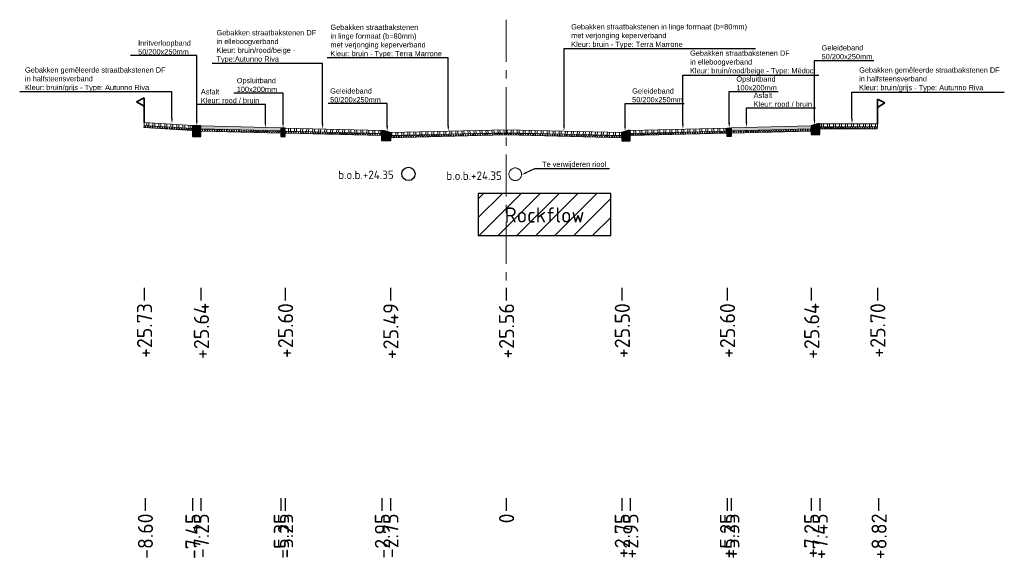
# Model space of a CAD drawing. Header units: metres. Extents: x 198530 to 198748, y 355169 to 355318.
# Tile 1 of 37: x 198532 to 198556, y 355169 to 355182. Entities that reach past the tile are written whole.
import ezdxf
from ezdxf import colors
from ezdxf.entities.mleader import LeaderData, LeaderLine
from ezdxf.math import Vec2, Vec3

# ---------------------------------------------------------------- set-up
doc = ezdxf.new("R2010")
doc.units = ezdxf.units.M
doc.linetypes.add('AM-AS', pattern=[16, 10, -2, 2, -2])
doc.linetypes.add('RI-GWA', pattern=[18.45, 6, -1.8, 1.75, -1.8, 1.75, -1.8, 1.75, -1.8])
doc.layers.get('Defpoints').update_dxf_attribs({"lineweight": 25})
for name, color, linetype, lineweight in [('B-WE-RI-GWA-BESTAANDE RIOLERING', 252, 'RI-GWA', 18), ('C3D-LABELS', 7, 'Continuous', 25), ('N-WE-AM-AS-G', 10, 'AM-AS', 18), ('N-WE-VH-VERHARDING_FUNDERING-G', 7, 'Continuous', 35), ('X-XX-AL-T25', 7, 'Continuous', 25)]:
    doc.layers.add(name, color=color, linetype=linetype, lineweight=lineweight)
for name, color, linetype in [('N-WE-AL-DETAIL-G', 7, 'Continuous'), ('N-WE-RI-DWA-NIEUWE RIOLERING', 7, 'Continuous'), ('N-WE-VH-ROCKFLOW-G', 10, 'Continuous')]:
    doc.layers.add(name, color=color, linetype=linetype)
doc.styles.add('NLCS-ISO', font='NLCS-ISO.ttf')
doc.styles.add('NLCS-ISO-M200-T25', font='NLCS-ISO.ttf', dxfattribs={"height": 0.5})
doc.styles.add('NLCS-ISO-M50-T25', font='NLCS-ISO.ttf', dxfattribs={"height": 0.125})
pattern_1 = [(60, (-3613.88653, -302.51122), (-0.0433012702, 0.025), []), (120, (-3613.88653, -302.51122), (-0.0433012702, -0.025), [])]

# ---------------------------------------------------------------- blocks, each defined once
blk = doc.blocks.new('*U12')
at = {"lineweight": 9}
h = blk.add_hatch(dxfattribs=at)
h.set_pattern_fill('ANSI32', color=252, scale=0.015, angle=47)
h.paths.add_polyline_path([(0, 0), (-2.75, -0.069), (-2.749, -0.139), (0.001, -0.07)])
h = blk.add_hatch(dxfattribs=at)
h.set_pattern_fill('AVH-ASFALT', color=252, scale=0.05, pattern_type=2)
h.set_pattern_definition(pattern_1)
h.paths.add_polyline_path([(0.001, -0.07), (-2.749, -0.139), (-2.749, -0.189), (0.001, -0.12)])
for points in [[(0.001, -0.12), (-2.749, -0.189), (-2.75, -0.069), (0, 0)], [(0.001, -0.07), (-2.749, -0.139)]]:
    blk.add_lwpolyline(points, dxfattribs=at)
at = {"layer": 'Defpoints', "color": 6, "lineweight": 9}
for points in [[(0, 0), (-2.75, -0.069), (-2.749, -0.139), (0.001, -0.07)], [(0.001, -0.07), (-2.749, -0.139), (-2.749, -0.189), (0.001, -0.12)]]:
    blk.add_lwpolyline(points, close=True, dxfattribs=at)
blk = doc.blocks.new('*U14')
at = {"lineweight": 9}
h = blk.add_hatch(dxfattribs=at)
h.set_pattern_fill('ANSI32', color=252, scale=0.015, angle=47)
h.paths.add_polyline_path([(0, 0), (-2.75, -0.069), (-2.749, -0.139), (0.001, -0.07)])
h = blk.add_hatch(dxfattribs=at)
h.set_pattern_fill('AVH-ASFALT', color=252, scale=0.05, pattern_type=2)
h.set_pattern_definition(pattern_1)
h.paths.add_polyline_path([(0.001, -0.07), (-2.749, -0.139), (-2.749, -0.189), (0.001, -0.12)])
for points in [[(0.001, -0.12), (-2.749, -0.189), (-2.75, -0.069), (0, 0)], [(0.001, -0.07), (-2.749, -0.139)]]:
    blk.add_lwpolyline(points, dxfattribs=at)
at = {"layer": 'Defpoints', "color": 6, "lineweight": 9}
for points in [[(0, 0), (-2.75, -0.069), (-2.749, -0.139), (0.001, -0.07)], [(0.001, -0.07), (-2.749, -0.139), (-2.749, -0.189), (0.001, -0.12)]]:
    blk.add_lwpolyline(points, close=True, dxfattribs=at)
blk = doc.blocks.new('Geleideband_5-20x25')
at = {"layer": 'N-WE-AL-DETAIL-G'}
h = blk.add_hatch(color=252, dxfattribs=at)
h.dxf.hatch_style = 1
h.paths.add_polyline_path([(0.2, -0.25), (0, -0.25), (0, 0), (0.05, 0), (0.2, -0.05)])
blk.add_lwpolyline([(0.2, -0.25), (0, -0.25), (0, 0), (0.05, 0), (0.2, -0.05)], close=True)
blk = doc.blocks.new('*U13')
at = {"lineweight": 9}
h = blk.add_hatch(dxfattribs=at)
h.set_pattern_fill('ANSI32', color=252, scale=0.015, angle=47)
h.paths.add_polyline_path([(0, 0), (-2.3, -0.057), (-2.299, -0.127), (0.001, -0.07)])
h = blk.add_hatch(dxfattribs=at)
h.set_pattern_fill('AVH-ASFALT', color=252, scale=0.05, pattern_type=2)
h.set_pattern_definition(pattern_1)
h.paths.add_polyline_path([(0.001, -0.07), (-2.299, -0.127), (-2.299, -0.177), (0.001, -0.12)])
for points in [[(0.001, -0.12), (-2.299, -0.177), (-2.3, -0.057), (0, 0)], [(0.001, -0.07), (-2.299, -0.127)]]:
    blk.add_lwpolyline(points, dxfattribs=at)
at = {"layer": 'Defpoints', "color": 6, "lineweight": 9}
for points in [[(0, 0), (-2.3, -0.057), (-2.299, -0.127), (0.001, -0.07)], [(0.001, -0.07), (-2.299, -0.127), (-2.299, -0.177), (0.001, -0.12)]]:
    blk.add_lwpolyline(points, close=True, dxfattribs=at)
blk = doc.blocks.new('Opsluitband_100x200')
at = {"layer": 'N-WE-AL-DETAIL-G'}
h = blk.add_hatch(color=252, dxfattribs=at)
h.dxf.hatch_style = 1
h.paths.add_polyline_path([(0.1, 0), (0, 0), (0, -0.2), (0.1, -0.2)])
blk.add_lwpolyline([(0, -0.2), (0, 0), (0.1, 0), (0.1, -0.2)], close=True)
blk = doc.blocks.new('*U103')
at = {"lineweight": 9}
h = blk.add_hatch(color=252, dxfattribs=at)
h.dxf.hatch_style = 1
h.paths.add_polyline_path([(0, 0), (-1.9, -0.048), (-1.899, -0.117), (0.001, -0.07)])
h = blk.add_hatch(dxfattribs=at)
h.set_pattern_fill('AVH-ASFALT', color=252, scale=0.05, pattern_type=2)
h.set_pattern_definition(pattern_1)
h.paths.add_polyline_path([(0.001, -0.07), (-1.899, -0.117), (-1.899, -0.167), (0.001, -0.12)])
for points in [[(0.001, -0.12), (-1.899, -0.167), (-1.9, -0.048), (0, 0)], [(0.001, -0.07), (-1.899, -0.117)]]:
    blk.add_lwpolyline(points, dxfattribs=at)
at = {"layer": 'Defpoints', "color": 6, "lineweight": 9}
for points in [[(0, 0), (-1.9, -0.048), (-1.899, -0.117), (0.001, -0.07)], [(0.001, -0.07), (-1.899, -0.117), (-1.899, -0.167), (0.001, -0.12)]]:
    blk.add_lwpolyline(points, close=True, dxfattribs=at)
blk = doc.blocks.new('*U19')
at = {"lineweight": 9}
h = blk.add_hatch(dxfattribs=at)
h.set_pattern_fill('ANSI32', color=252, scale=0.015, angle=47)
h.paths.add_polyline_path([(0, 0), (-1.369, -0.034), (-1.369, -0.104), (0.001, -0.07)])
h = blk.add_hatch(dxfattribs=at)
h.set_pattern_fill('AVH-ASFALT', color=252, scale=0.05, pattern_type=2)
h.set_pattern_definition(pattern_1)
h.paths.add_polyline_path([(0.001, -0.07), (-1.369, -0.104), (-1.369, -0.154), (0.001, -0.12)])
for points in [[(0.001, -0.12), (-1.369, -0.154), (-1.37, -0.034), (0, 0)], [(0.001, -0.07), (-1.369, -0.104)]]:
    blk.add_lwpolyline(points, dxfattribs=at)
at = {"layer": 'Defpoints', "color": 6, "lineweight": 9}
for points in [[(0, 0), (-1.369, -0.034), (-1.369, -0.104), (0.001, -0.07)], [(0.001, -0.07), (-1.369, -0.104), (-1.369, -0.154), (0.001, -0.12)]]:
    blk.add_lwpolyline(points, close=True, dxfattribs=at)
blk = doc.blocks.new('OBJ_Grens')
at = {"layer": 'N-WE-VH-VERHARDING_FUNDERING-G'}
for p, q in [((0, 0), (0, 0.586)), ((0, 0.586), (0.179, 0.496)), ((0.179, 0.496), (0, 0.386))]:
    blk.add_line(p, q, dxfattribs=at)
blk = doc.blocks.new('Inritverloopband_20x25')
at = {"layer": 'N-WE-AL-DETAIL-G'}
h = blk.add_hatch(color=252, dxfattribs=at)
h.dxf.hatch_style = 1
h.paths.add_polyline_path([(0.2, -0.25), (0, -0.25), (0, 0), (0.2, 0)])
blk.add_lwpolyline([(0.2, -0.25), (0, -0.25), (0, 0), (0.2, 0)], close=True)
blk.add_lwpolyline([(0.2, 0), (0.2, 0.01)])
blk = doc.blocks.new('*U20')
at = {"lineweight": 9}
h = blk.add_hatch(dxfattribs=at)
h.set_pattern_fill('ANSI32', color=252, scale=0.015, angle=47)
h.paths.add_polyline_path([(0, 0), (-1.152, -0.029), (-1.151, -0.099), (0.001, -0.07)])
h = blk.add_hatch(dxfattribs=at)
h.set_pattern_fill('AVH-ASFALT', color=252, scale=0.05, pattern_type=2)
h.set_pattern_definition(pattern_1)
h.paths.add_polyline_path([(0.001, -0.07), (-1.151, -0.099), (-1.151, -0.149), (0.001, -0.12)])
for points in [[(0.001, -0.12), (-1.151, -0.149), (-1.152, -0.029), (0, 0)], [(0.001, -0.07), (-1.151, -0.099)]]:
    blk.add_lwpolyline(points, dxfattribs=at)
at = {"layer": 'Defpoints', "color": 6, "lineweight": 9}
for points in [[(0, 0), (-1.152, -0.029), (-1.151, -0.099), (0.001, -0.07)], [(0.001, -0.07), (-1.151, -0.099), (-1.151, -0.149), (0.001, -0.12)]]:
    blk.add_lwpolyline(points, close=True, dxfattribs=at)

msp = doc.modelspace()

# ---------------------------------------------------------------- hatches: boundary and pattern name
at = {"layer": 'N-WE-VH-ROCKFLOW-G'}
h = msp.add_hatch(dxfattribs=at)
h.set_pattern_fill('ANSI31', color=256, scale=0.1)
h.set_pattern_definition([(45, (-0.042, -112), (-0.22450640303, 0.22450640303), [])])
h.paths.add_polyline_path([(198543.098, 355177.042), (198546.248, 355177.042), (198546.248, 355178.042), (198543.098, 355178.042)])
h.paths.add_polyline_path([(198543.601, 355177.119), (198545.725, 355177.119), (198545.725, 355177.983), (198543.601, 355177.983)], flags=24)

# ---------------------------------------------------------------- linework, layer by layer
at = {"layer": 'B-WE-RI-GWA-BESTAANDE RIOLERING'}
msp.add_circle((198543.976, 355178.501), 0.15, dxfattribs=at)
at = {"layer": 'C3D-LABELS', "color": 7, "linetype": 'Continuous', "lineweight": 25}
for p, q in [((198535.16, 355175.798), (198535.16, 355175.498)), ((198536.51, 355175.798), (198536.51, 355175.498)), ((198538.51, 355175.798), (198538.51, 355175.498)), ((198541.01, 355175.798), (198541.01, 355175.498)), ((198543.76, 355175.798), (198543.76, 355175.498)), ((198546.51, 355175.798), (198546.51, 355175.498)), ((198549.01, 355175.798), (198549.01, 355175.498)), ((198551.01, 355175.798), (198551.01, 355175.498)), ((198552.58, 355175.798), (198552.58, 355175.498)), ((198535.18, 355170.801), (198535.18, 355170.501)), ((198536.31, 355170.801), (198536.31, 355170.501)), ((198536.51, 355170.801), (198536.51, 355170.501)), ((198538.41, 355170.801), (198538.41, 355170.501)), ((198538.51, 355170.801), (198538.51, 355170.501)), ((198540.81, 355170.801), (198540.81, 355170.501)), ((198541.01, 355170.801), (198541.01, 355170.501)), ((198543.76, 355170.801), (198543.76, 355170.501)), ((198546.51, 355170.801), (198546.51, 355170.501)), ((198546.71, 355170.801), (198546.71, 355170.501)), ((198549.01, 355170.801), (198549.01, 355170.501)), ((198549.11, 355170.801), (198549.11, 355170.501)), ((198551.01, 355170.801), (198551.01, 355170.501)), ((198551.21, 355170.801), (198551.21, 355170.501)), ((198552.61, 355170.801), (198552.61, 355170.501))]:
    msp.add_line(p, q, dxfattribs=at)
at = {"layer": 'N-WE-AM-AS-G', "ltscale": 0.1}
msp.add_lwpolyline([(198543.76, 355182.174), (198543.76, 355175.931)], dxfattribs=at)
at = {"layer": 'N-WE-RI-DWA-NIEUWE RIOLERING'}
msp.add_circle((198541.439, 355178.508), 0.158, dxfattribs=at)
at = {"layer": 'N-WE-VH-ROCKFLOW-G'}
msp.add_lwpolyline([(198543.098, 355177.042), (198546.248, 355177.042), (198546.248, 355178.042), (198543.098, 355178.042)], close=True, dxfattribs=at)

# ---------------------------------------------------------------- block references
at = {"layer": 'N-WE-AL-DETAIL-G', "xscale": -1}
for name, p in [('OBJ_Grens', (198535.16, 355179.729)), ('Inritverloopband_20x25', (198536.51, 355179.648)), ('*U103', (198536.51, 355179.648)), ('Opsluitband_100x200', (198538.51, 355179.598)), ('*U13', (198538.51, 355179.598)), ('Geleideband_5-20x25', (198551.21, 355179.698)), ('*U14', (198543.76, 355179.559)), ('Geleideband_5-20x25', (198546.71, 355179.541))]:
    msp.add_blockref(name, p, dxfattribs=at)
at = {"layer": 'N-WE-AL-DETAIL-G'}
for name, p in [('OBJ_Grens', (198552.58, 355179.699)), ('Geleideband_5-20x25', (198540.81, 355179.541)), ('*U12', (198543.76, 355179.559))]:
    msp.add_blockref(name, p, dxfattribs=at)
at = {"layer": 'N-WE-AL-DETAIL-G', "xscale": -1}
for name, p, rotation in [('*U20', (198535.16, 355179.729), 357.8953985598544), ('*U13', (198546.71, 355179.54), 2.868139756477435)]:
    msp.add_blockref(name, p, dxfattribs=dict(at, rotation=rotation))
at = {"layer": 'N-WE-AL-DETAIL-G'}
for name, p, rotation in [('Opsluitband_100x200', (198549.01, 355179.598), 0.0002486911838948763), ('*U103', (198551.01, 355179.648), 0.0002486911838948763), ('*U19', (198552.58, 355179.699), 358.6400915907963)]:
    msp.add_blockref(name, p, dxfattribs=dict(at, rotation=rotation))

# ---------------------------------------------------------------- texts
at = {"layer": 'B-WE-RI-GWA-BESTAANDE RIOLERING', "insert": (198542.339, 355178.567), "char_height": 0.2, "attachment_point": 1, "style": 'NLCS-ISO-M200-T25'}
msp.add_mtext_dynamic_manual_height_columns('b.o.b.+24.35', width=1.70356, gutter_width=2.5, heights=[0.543], dxfattribs=at)
at = {"layer": 'C3D-LABELS', "color": 7, "linetype": 'Continuous', "lineweight": 25, "char_height": 0.36, "attachment_point": 6, "rotation": 90, "style": 'NLCS-ISO'}
for s, insert in [('+25.73', (198535.17, 355175.437)), ('+25.64', (198536.52, 355175.437)), ('+25.60', (198538.52, 355175.437)), ('+25.49', (198541.02, 355175.437)), ('+25.56', (198543.77, 355175.437)), ('+25.50', (198546.52, 355175.437)), ('+25.60', (198549.02, 355175.437)), ('+25.64', (198551.02, 355175.437)), ('+25.70', (198552.59, 355175.437)), ('-8.60', (198535.19, 355170.44)), ('-7.45', (198536.32, 355170.44)), ('-7.25', (198536.52, 355170.44)), ('-5.35', (198538.42, 355170.44)), ('-5.25', (198538.52, 355170.44)), ('-2.95', (198540.82, 355170.44)), ('-2.75', (198541.02, 355170.44)), ('0', (198543.77, 355170.44)), ('+2.75', (198546.52, 355170.44)), ('+2.95', (198546.72, 355170.44)), ('+5.25', (198549.02, 355170.44)), ('+5.35', (198549.12, 355170.44)), ('+7.25', (198551.02, 355170.44)), ('+7.45', (198551.22, 355170.44)), ('+8.82', (198552.62, 355170.44))]:
    msp.add_mtext(s, dxfattribs=dict(at, insert=insert))
at = {"layer": 'N-WE-VH-ROCKFLOW-G', "insert": (198543.727, 355177.713), "char_height": 0.36, "attachment_point": 1, "style": 'NLCS-ISO'}
msp.add_mtext('Rockflow', dxfattribs=at)
at = {"layer": 'X-XX-AL-T25', "insert": (198539.769, 355178.587), "char_height": 0.2, "attachment_point": 1, "style": 'NLCS-ISO-M200-T25'}
msp.add_mtext_dynamic_manual_height_columns('b.o.b.+24.35', width=1.70356, gutter_width=2.5, heights=[0.543], dxfattribs=at)

# ---------------------------------------------------------------- leaders
at = {"layer": 'X-XX-AL-T25'}
ml = msp.add_multileader_mtext('Standard', dxfattribs=at)
ml.set_content('{\\fArial|b0|i0|c0|p34;Gebakken straatbakstenen DF \\Pin elleboogverband\\PKleur: bruin/rood/beige - \\PType:Autunno Riva}', color=256, style='NLCS-ISO-M50-T25')
ml.set_leader_properties(color=256, linetype='ByLayer', lineweight=-1)
ml.build(insert=Vec2(0, 0))
ml.multileader.update_dxf_attribs({"text_left_attachment_type": 5, "text_right_attachment_type": 5, "dogleg_length": 0.125, "arrow_head_size": 0.125})
ctx = ml.context
ctx.base_point, ctx.char_height, ctx.arrow_head_size, ctx.landing_gap_size, ctx.plane_origin = Vec3(198536.833, 355181.136), 0.125, 0.125, 0.045, Vec3(198539.918, 355179.927)
ctx.left_attachment, ctx.right_attachment = 5, 5
notes = []
notes.append((ctx, [(1, (1, 1, 0), (198539.399, 355181.136), (-1, 0), 0.125, [(0, [(198539.399, 355179.579)], 0, [])])]))
ctx.mtext.insert, ctx.mtext.flow_direction = Vec3(198536.878, 355181.927), 5
ml = msp.add_multileader_mtext('Standard', dxfattribs=at)
ml.set_content('{\\fArial|b0|i0|c0|p34;Gebakken straatbakstenen \\Pin linge formaat (b=80mm) \\Pmet verjonging keperverband\\PKleur: bruin - Type: Terra Marrone}', color=256, style='NLCS-ISO-M50-T25')
ml.set_leader_properties(color=256, linetype='ByLayer', lineweight=-1)
ml.build(insert=Vec2(0, 0))
ml.multileader.update_dxf_attribs({"text_left_attachment_type": 5, "text_right_attachment_type": 5, "dogleg_length": 0.125, "arrow_head_size": 0.125})
ctx = ml.context
ctx.base_point, ctx.char_height, ctx.arrow_head_size, ctx.landing_gap_size, ctx.plane_origin = Vec3(198539.541, 355181.265), 0.125, 0.125, 0.045, Vec3(198542.904, 355179.873)
ctx.left_attachment, ctx.right_attachment = 5, 5
notes.append((ctx, [(1, (1, 1, 0), (198542.385, 355181.265), (-1, 0), 0.125, [(0, [(198542.385, 355179.525)], 0, [])])]))
ctx.mtext.insert, ctx.mtext.flow_direction = Vec3(198539.586, 355182.056), 5
ml = msp.add_multileader_mtext('Standard', dxfattribs=at)
ml.set_content('{\\fArial|b0|i0|c0|p34;Gebakken straatbakstenen in linge formaat (b=80mm) \\Pmet verjonging keperverband\\PKleur: bruin - Type: Terra Marrone}', color=256, style='NLCS-ISO-M50-T25')
ml.set_leader_properties(color=256, linetype='ByLayer', lineweight=-1)
ml.build(insert=Vec2(0, 0))
ml.multileader.update_dxf_attribs({"text_left_attachment_type": 5, "text_right_attachment_type": 5, "dogleg_length": 0.125, "arrow_head_size": 0.125})
ctx = ml.context
ctx.base_point, ctx.char_height, ctx.arrow_head_size, ctx.landing_gap_size, ctx.plane_origin = Vec3(198545.26, 355181.488), 0.125, 0.125, 0.045, Vec3(198545.654, 355179.876)
ctx.left_attachment, ctx.right_attachment = 5, 5
notes.append((ctx, [(0, (1, 1, 0), (198545.135, 355181.488), (1, 0), 0.125, [(0, [(198545.135, 355179.528)], 0, [])])]))
ctx.mtext.insert, ctx.mtext.flow_direction = Vec3(198545.305, 355182.068), 5
ml = msp.add_multileader_mtext('Standard', dxfattribs=at)
ml.set_content('{\\fArial|b0|i0|c0|p34;Inritverloopband \\P50/200x250mm}', color=256, style='NLCS-ISO-M50-T25')
ml.set_leader_properties(color=256, linetype='ByLayer', lineweight=-1)
ml.build(insert=Vec2(0, 0))
ml.multileader.update_dxf_attribs({"text_left_attachment_type": 5, "text_right_attachment_type": 5, "dogleg_length": 0.125, "arrow_head_size": 0.125})
ctx = ml.context
ctx.base_point, ctx.char_height, ctx.arrow_head_size, ctx.landing_gap_size, ctx.plane_origin = Vec3(198534.972, 355181.321), 0.125, 0.125, 0.045, Vec3(198536.929, 355179.996)
ctx.left_attachment, ctx.right_attachment = 5, 5
notes.append((ctx, [(1, (1, 1, 0), (198536.41, 355181.321), (-1, 0), 0.125, [(0, [(198536.41, 355179.648)], 0, [])])]))
ctx.mtext.insert, ctx.mtext.flow_direction = Vec3(198535.017, 355181.681), 5
ml = msp.add_multileader_mtext('Standard', dxfattribs=at)
ml.set_content('{\\fArial|b0|i0|c0|p34;Geleideband\\P50/200x250mm}', color=256, style='NLCS-ISO-M50-T25')
ml.set_leader_properties(color=256, linetype='ByLayer', lineweight=-1)
ml.build(insert=Vec2(0, 0))
ml.multileader.update_dxf_attribs({"text_left_attachment_type": 5, "text_right_attachment_type": 5, "dogleg_length": 0.125, "arrow_head_size": 0.125})
ctx = ml.context
ctx.base_point, ctx.char_height, ctx.arrow_head_size, ctx.landing_gap_size, ctx.plane_origin = Vec3(198551.21, 355181.206), 0.125, 0.125, 0.045, Vec3(198551.604, 355180.02)
ctx.left_attachment, ctx.right_attachment = 5, 5
notes.append((ctx, [(0, (1, 1, 0), (198551.085, 355181.206), (1, 0), 0.125, [(0, [(198551.085, 355179.673)], 0, [])])]))
ctx.mtext.insert, ctx.mtext.flow_direction = Vec3(198551.255, 355181.568), 5
ml = msp.add_multileader_mtext('Standard', dxfattribs=at)
ml.set_content('{\\fArial|b0|i0|c0|p34;Gebakken straatbakstenen DF \\Pin elleboogverband\\PKleur: bruin/rood/beige - Type: Médoc}', color=256, style='NLCS-ISO-M50-T25')
ml.set_leader_properties(color=256, linetype='ByLayer', lineweight=-1)
ml.build(insert=Vec2(0, 0))
ml.multileader.update_dxf_attribs({"text_left_attachment_type": 5, "text_right_attachment_type": 5, "dogleg_length": 0.125, "arrow_head_size": 0.125})
ctx = ml.context
ctx.base_point, ctx.char_height, ctx.arrow_head_size, ctx.landing_gap_size, ctx.plane_origin = Vec3(198548.085, 355180.858), 0.125, 0.125, 0.045, Vec3(198548.48, 355179.916)
ctx.left_attachment, ctx.right_attachment = 5, 5
notes.append((ctx, [(0, (1, 1, 0), (198547.96, 355180.858), (1, 0), 0.125, [(0, [(198547.96, 355179.569)], 0, [])])]))
ctx.mtext.insert, ctx.mtext.flow_direction = Vec3(198548.13, 355181.441), 5
ml = msp.add_multileader_mtext('Standard', dxfattribs=at)
ml.set_content('{\\fArial|b0|i0|c0|p34;Gebakken gemêleerde straatbakstenen DF \\Pin halfsteensverband\\PKleur: bruin/grijs - Type: Autunno Riva}', color=256, style='NLCS-ISO-M50-T25')
ml.set_leader_properties(color=256, linetype='ByLayer', lineweight=-1)
ml.build(insert=Vec2(0, 0))
ml.multileader.update_dxf_attribs({"text_left_attachment_type": 5, "text_right_attachment_type": 5, "dogleg_length": 0.125, "arrow_head_size": 0.125})
ctx = ml.context
ctx.base_point, ctx.char_height, ctx.arrow_head_size, ctx.landing_gap_size, ctx.plane_origin = Vec3(198532.284, 355180.458), 0.125, 0.125, 0.045, Vec3(198534.264, 355179.991)
ctx.left_attachment, ctx.right_attachment = 5, 5
notes.append((ctx, [(1, (1, 1, 0), (198535.821, 355180.458), (-1, 0), 0.125, [(0, [(198535.821, 355179.701)], 0, [])])]))
ctx.mtext.insert, ctx.mtext.flow_direction = Vec3(198532.329, 355181.042), 5
ml = msp.add_multileader_mtext('Standard', dxfattribs=at)
ml.set_content('{\\fArial|b0|i0|c0|p34;Gebakken gemêleerde straatbakstenen DF \\Pin halfsteensverband\\PKleur: bruin/grijs - Type: Autunno Riva}', color=256, style='NLCS-ISO-M50-T25')
ml.set_leader_properties(color=256, linetype='ByLayer', lineweight=-1)
ml.build(insert=Vec2(0, 0))
ml.multileader.update_dxf_attribs({"text_left_attachment_type": 5, "text_right_attachment_type": 5, "dogleg_length": 0.125, "arrow_head_size": 0.125})
ctx = ml.context
ctx.base_point, ctx.char_height, ctx.arrow_head_size, ctx.landing_gap_size, ctx.plane_origin = Vec3(198552.102, 355180.455), 0.125, 0.125, 0.045, Vec3(198550.42, 355179.988)
ctx.left_attachment, ctx.right_attachment = 5, 5
notes.append((ctx, [(0, (1, 1, 0), (198551.977, 355180.455), (1, 0), 0.125, [(0, [(198551.977, 355179.699)], 0, [])])]))
ctx.mtext.insert, ctx.mtext.flow_direction = Vec3(198552.147, 355181.04), 5
ml = msp.add_multileader_mtext('Standard', dxfattribs=at)
ml.set_content('{\\fArial|b0|i0|c0|p34;Opsluitband\\P100x200mm}', color=256, style='NLCS-ISO-M50-T25')
ml.set_leader_properties(color=256, linetype='ByLayer', lineweight=-1)
ml.build(insert=Vec2(0, 0))
ml.multileader.update_dxf_attribs({"text_left_attachment_type": 5, "text_right_attachment_type": 5, "dogleg_length": 0.125, "arrow_head_size": 0.125})
ctx = ml.context
ctx.base_point, ctx.char_height, ctx.arrow_head_size, ctx.landing_gap_size, ctx.plane_origin = Vec3(198537.315, 355180.429), 0.125, 0.125, 0.045, Vec3(198538.979, 355179.946)
ctx.left_attachment, ctx.right_attachment = 5, 5
notes.append((ctx, [(1, (1, 1, 0), (198538.46, 355180.429), (-1, 0), 0.125, [(0, [(198538.46, 355179.598)], 0, [])])]))
ctx.mtext.insert, ctx.mtext.flow_direction = Vec3(198537.36, 355180.79), 5
ml = msp.add_multileader_mtext('Standard', dxfattribs=at)
ml.set_content('{\\fArial|b0|i0|c0|p34;Opsluitband\\P100x200mm}', color=256, style='NLCS-ISO-M50-T25')
ml.set_leader_properties(color=256, linetype='ByLayer', lineweight=-1)
ml.build(insert=Vec2(0, 0))
ml.multileader.update_dxf_attribs({"text_left_attachment_type": 5, "text_right_attachment_type": 5, "dogleg_length": 0.125, "arrow_head_size": 0.125})
ctx = ml.context
ctx.base_point, ctx.char_height, ctx.arrow_head_size, ctx.landing_gap_size, ctx.plane_origin = Vec3(198549.185, 355180.466), 0.125, 0.125, 0.045, Vec3(198549.579, 355179.946)
ctx.left_attachment, ctx.right_attachment = 5, 5
notes.append((ctx, [(0, (1, 1, 0), (198549.06, 355180.466), (1, 0), 0.125, [(0, [(198549.06, 355179.598)], 0, [])])]))
ctx.mtext.insert, ctx.mtext.flow_direction = Vec3(198549.23, 355180.827), 5
ml = msp.add_multileader_mtext('Standard', dxfattribs=at)
ml.set_content('{\\fArial|b0|i0|c0|p34;Asfalt\\PKleur: rood / bruin}', color=256, style='NLCS-ISO-M50-T25')
ml.set_leader_properties(color=256, linetype='ByLayer', lineweight=-1)
ml.build(insert=Vec2(0, 0))
ml.multileader.update_dxf_attribs({"text_left_attachment_type": 5, "text_right_attachment_type": 5, "dogleg_length": 0.125, "arrow_head_size": 0.125})
ctx = ml.context
ctx.base_point, ctx.char_height, ctx.arrow_head_size, ctx.landing_gap_size, ctx.plane_origin = Vec3(198536.462, 355180.16), 0.125, 0.125, 0.045, Vec3(198538.56, 355179.969)
ctx.left_attachment, ctx.right_attachment = 5, 5
notes.append((ctx, [(1, (1, 1, 0), (198538.04, 355180.16), (-1, 0), 0.125, [(0, [(198538.04, 355179.604)], 0, [])])]))
ctx.mtext.insert, ctx.mtext.flow_direction = Vec3(198536.507, 355180.523), 5
ml = msp.add_multileader_mtext('Standard', dxfattribs=at)
ml.set_content('{\\fArial|b0|i0|c0|p34;Geleideband\\P50/200x250mm}', color=256, style='NLCS-ISO-M50-T25')
ml.set_leader_properties(color=256, linetype='ByLayer', lineweight=-1)
ml.build(insert=Vec2(0, 0))
ml.multileader.update_dxf_attribs({"text_left_attachment_type": 5, "text_right_attachment_type": 5, "dogleg_length": 0.125, "arrow_head_size": 0.125})
ctx = ml.context
ctx.base_point, ctx.char_height, ctx.arrow_head_size, ctx.landing_gap_size, ctx.plane_origin = Vec3(198539.535, 355180.18), 0.125, 0.125, 0.045, Vec3(198541.454, 355179.866)
ctx.left_attachment, ctx.right_attachment = 5, 5
notes.append((ctx, [(1, (1, 1, 0), (198540.935, 355180.18), (-1, 0), 0.125, [(0, [(198540.935, 355179.519)], 0, [])])]))
ctx.mtext.insert, ctx.mtext.flow_direction = Vec3(198539.58, 355180.543), 5
ml = msp.add_multileader_mtext('Standard', dxfattribs=at)
ml.set_content('{\\fArial|b0|i0|c0|p34;Geleideband\\P50/200x250mm}', color=256, style='NLCS-ISO-M50-T25')
ml.set_leader_properties(color=256, linetype='ByLayer', lineweight=-1)
ml.build(insert=Vec2(0, 0))
ml.multileader.update_dxf_attribs({"text_left_attachment_type": 5, "text_right_attachment_type": 5, "dogleg_length": 0.125, "arrow_head_size": 0.125})
ctx = ml.context
ctx.base_point, ctx.char_height, ctx.arrow_head_size, ctx.landing_gap_size, ctx.plane_origin = Vec3(198546.71, 355180.18), 0.125, 0.125, 0.045, Vec3(198547.104, 355179.866)
ctx.left_attachment, ctx.right_attachment = 5, 5
notes.append((ctx, [(0, (1, 1, 0), (198546.585, 355180.18), (1, 0), 0.125, [(0, [(198546.585, 355179.519)], 0, [])])]))
ctx.mtext.insert, ctx.mtext.flow_direction = Vec3(198546.755, 355180.543), 5
ml = msp.add_multileader_mtext('Standard', dxfattribs=at)
ml.set_content('{\\fArial|b0|i0|c0|p34;Asfalt\\PKleur: rood / bruin}', color=256, style='NLCS-ISO-M50-T25')
ml.set_leader_properties(color=256, linetype='ByLayer', lineweight=-1)
ml.build(insert=Vec2(0, 0))
ml.multileader.update_dxf_attribs({"text_left_attachment_type": 5, "text_right_attachment_type": 5, "dogleg_length": 0.125, "arrow_head_size": 0.125})
ctx = ml.context
ctx.base_point, ctx.char_height, ctx.arrow_head_size, ctx.landing_gap_size, ctx.plane_origin = Vec3(198549.595, 355180.076), 0.125, 0.125, 0.045, Vec3(198549.989, 355179.966)
ctx.left_attachment, ctx.right_attachment = 5, 5
notes.append((ctx, [(0, (1, 1, 0), (198549.47, 355180.076), (1, 0), 0.125, [(0, [(198549.47, 355179.618)], 0, [])])]))
ctx.mtext.insert, ctx.mtext.flow_direction = Vec3(198549.64, 355180.439), 5
ml = msp.add_multileader_mtext('Standard', dxfattribs=at)
ml.set_content('{\\fArial|b0|i0|c0|p34;Te verwijderen riool}', color=256, style='NLCS-ISO-M50-T25')
ml.set_leader_properties(color=256, linetype='ByLayer', lineweight=-1)
ml.build(insert=Vec2(0, 0))
ml.multileader.update_dxf_attribs({"text_left_attachment_type": 5, "text_right_attachment_type": 5, "dogleg_length": 0.125, "arrow_head_size": 0.125})
ctx = ml.context
ctx.base_point, ctx.char_height, ctx.arrow_head_size, ctx.landing_gap_size, ctx.plane_origin = Vec3(198544.568, 355178.639), 0.125, 0.125, 0.045, Vec3(198544.962, 355177.565)
ctx.left_attachment, ctx.right_attachment = 5, 5
notes.append((ctx, [(0, (1, 1, 0), (198544.443, 355178.639), (1, 0), 0.125, [(0, [(198544.125, 355178.485)], 0, [])])]))
ctx.mtext.insert, ctx.mtext.flow_direction = Vec3(198544.613, 355178.801), 5
for ctx, leaders in notes:
    for number, flags, end, landing, length, lines in leaders:
        leader = LeaderData()
        leader.index, (leader.has_last_leader_line, leader.has_dogleg_vector, leader.attachment_direction) = number, flags
        leader.last_leader_point, leader.dogleg_vector, leader.dogleg_length = Vec3(end), Vec3(landing), length
        for number, points, colour, breaks in lines:
            line = LeaderLine()
            line.index, line.vertices, line.color, line.breaks = number, Vec3.list(points), colors.encode_raw_color(colour), breaks
            leader.lines.append(line)
        ctx.leaders.append(leader)

doc.saveas('drawing.dxf')
